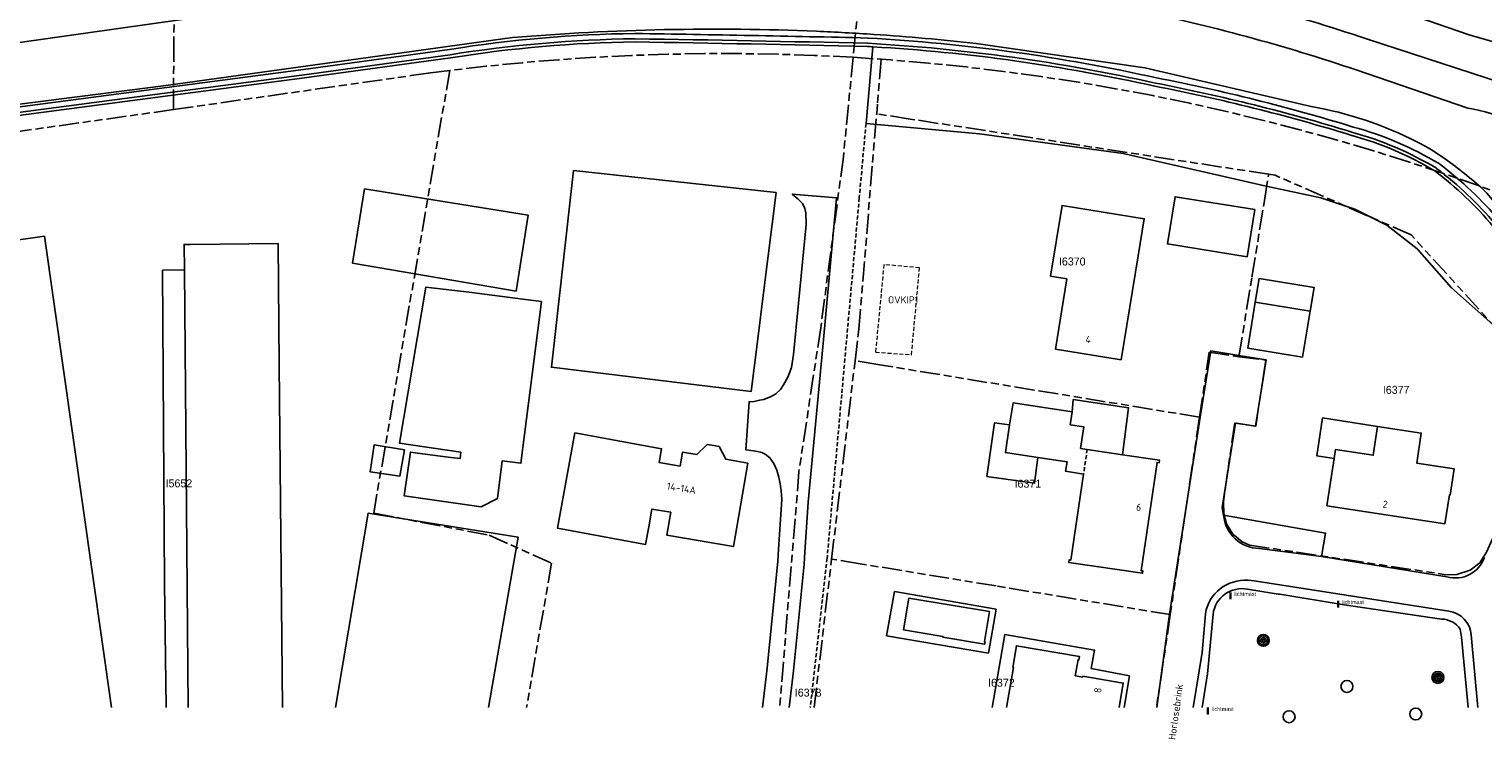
# Model space of a CAD drawing. Extents: x 168491 to 169507, y 481494 to 482503.
# Tile 59 of 108: x 169132 to 169315, y 481496 to 481585. Entities that reach past the tile are written whole.
import ezdxf
from ezdxf.enums import TextEntityAlignment as Align

# ---------------------------------------------------------------- set-up
doc = ezdxf.new("R2010")
doc.units = 0
doc.header["$LTSCALE"] = 0.5
doc.linetypes.add('KAD', pattern=[12, 5, -1, 2, -1, 2, -1])
doc.linetypes.add('STIPPELFIJN', pattern=[1.5, 1, -0.5])
doc.layers.get('0').update_dxf_attribs({"linetype": 'CONTINUOUS'})
for name, color, linetype in [('G01', 3, 'KAD'), ('G_BTD', 3, 'CONTINUOUS'), ('G_GBIP1', 7, 'CONTINUOUS'), ('G_OBW', 7, 'CONTINUOUS'), ('G_OTD', 7, 'CONTINUOUS'), ('G_OWG', 7, 'CONTINUOUS'), ('G_OWT', 7, 'CONTINUOUS'), ('G_PNDMV', 1, 'CONTINUOUS'), ('G_WGD', 2, 'CONTINUOUS'), ('G_WTD', 4, 'CONTINUOUS'), ('NAR', 7, 'CONTINUOUS'), ('ORL', 7, 'CONTINUOUS'), ('OVKIP1', 7, 'CONTINUOUS'), ('PPAL', 7, 'CONTINUOUS'), ('PSTM', 170, 'CONTINUOUS'), ('PVGO', 7, 'CONTINUOUS'), ('Z01', 2, 'CONTINUOUS')]:
    doc.layers.add(name, color=color, linetype=linetype)
doc.layers.add('OBWVM', color=7, linetype='CONTINUOUS', lineweight=70)
doc.styles.add('ISO', font='isocpeur.ttf', dxfattribs={"height": 1})

# ---------------------------------------------------------------- blocks, each defined once
blk = doc.blocks.new('PAAL')
at = {"linetype": 'ByBlock', "lineweight": -2}
h = blk.add_hatch(color=0, dxfattribs=at)
h.dxf.hatch_style = 1
h.paths.add_polyline_path([(0.15, 0.8), (-0.15, 0.8), (-0.15, -0.1), (0, -0.1, -0.414214), (-0.1, 0, -1), (0.1, 0, -0.414214), (0, -0.1), (0.15, -0.1)])
at = {"linetype": 'ByBlock', "lineweight": -2, "true_color": 0x681648}
h = blk.add_hatch(color=219, dxfattribs=at)
h.dxf.hatch_style = 1
h.paths.add_polyline_path([(-0.1, 0, 1), (0.1, 0, 1)])
at = {"color": 0, "linetype": 'ByBlock', "lineweight": -2}
blk.add_attdef('PAAL', (0.5, 0.35), '', height=0.5, dxfattribs=at)
blk = doc.blocks.new('SPEELOBJ')
at = {"color": 0, "linetype": 'Continuous'}
blk.add_circle((0, 0), 0.75, dxfattribs=at)
at = {"color": 0, "flags": 2}
blk.add_attdef('SPEELOBJECT', (1.45, 0), '', height=1, dxfattribs=at)
blk = doc.blocks.new('BOOM')
at = {"color": 0}
for radius in [0.75, 0.55, 0.35, 0.15]:
    blk.add_circle((0, 0), radius, dxfattribs=at)

msp = doc.modelspace()

# ---------------------------------------------------------------- linework, layer by layer
at = {"layer": 'G01'}
for p, q in [((169233.132, 481518.648), (169236.071, 481543.546)), ((169279.365, 481536.463), (169275.69, 481511.673)), ((169230.9315, 481500), (169233.132, 481518.648))]:
    msp.add_line(p, q, dxfattribs=at)
for points in [[(169241.001, 481626.757), (169240.756, 481624.986), (169236.729, 481590.638), (169235.841, 481581.646)], [(169150.428, 481575.087), (169150.474, 481581.764), (169150.653, 481602.828)], [(169235.841, 481581.646), (169230.942, 481581.891), (169226.356, 481582.04), (169221.768, 481582.113), (169217.18, 481582.111), (169212.592, 481582.034), (169208.007, 481581.881), (169203.424, 481581.653), (169198.846, 481581.35), (169194.273, 481580.973), (169189.707, 481580.52), (169185.149, 481579.992)], [(169235.841, 481581.646), (169234.604, 481569.132), (169231.76, 481547.698), (169229.03, 481529.657), (169226.6015, 481500)], [(169235.841, 481581.646), (169239.201, 481581.415), (169239.363, 481581.404)], [(169239.363, 481581.404), (169238.893, 481575.763), (169238.792, 481574.55)], [(169318.647, 481563.97), (169314.405, 481565.535), (169310.138, 481567.031), (169305.632, 481568.524), (169301.102, 481569.94), (169296.548, 481571.281), (169291.973, 481572.546), (169287.377, 481573.733), (169282.762, 481574.843), (169278.129, 481575.876), (169273.48, 481576.831), (169268.815, 481577.709), (169264.136, 481578.507), (169259.444, 481579.228), (169254.741, 481579.869), (169250.028, 481580.432), (169245.306, 481580.916), (169240.577, 481581.321), (169239.363, 481581.404)], [(169150.428, 481575.087), (169180.299, 481579.347), (169182.722, 481579.68), (169185.149, 481579.992)], [(169185.149, 481579.992), (169175.597, 481524.405), (169190.11, 481521.644), (169197.926, 481518.12), (169194.8126, 481500)], [(169150.428, 481575.087), (169118.177, 481570.535), (169116.955, 481570.322), (169115.749, 481570.034), (169114.562, 481569.672), (169113.401, 481569.237), (169112.268, 481568.731), (169111.169, 481568.156), (169110.108, 481567.514), (169110.092, 481567.503)], [(169236.071, 481543.546), (169236.541, 481547.529), (169238.792, 481574.55)], [(169288.046, 481566.957), (169243.013, 481573.899), (169238.792, 481574.55)], [(169284.31, 481544.057), (169287.706, 481543.632), (169286.414, 481535.347), (169283.783, 481535.751), (169282.356, 481525.817), (169282.398, 481524.335), (169282.739, 481523.048), (169283.562, 481521.753), (169284.733, 481520.786), (169285.626, 481520.402), (169310.293, 481516.683), (169311.668, 481516.707), (169313.357, 481517.263), (169314.573, 481518.181), (169315.435, 481519.515), (169316.161, 481521.177), (169319.167, 481529.111), (169322.432, 481536.303), (169318.49, 481545.57), (169305.946, 481559.355), (169288.883, 481566.828), (169288.046, 481566.957)], [(169284.31, 481544.057), (169285.939, 481554.049), (169287.508, 481563.662), (169288.046, 481566.957)], [(169279.365, 481536.463), (169280.588, 481544.611), (169284.31, 481544.057)], [(169279.365, 481536.463), (169258.575, 481539.866), (169238.943, 481543.076), (169236.071, 481543.546)], [(169275.69, 481511.673), (169253.799, 481515.263), (169236.738, 481518.057), (169233.132, 481518.648)], [(169275.69, 481511.673), (169273.9485, 481500)]]:
    msp.add_lwpolyline(points, dxfattribs=at)
at = {"layer": 'G_BTD', "linetype": 'Continuous', "lineweight": 25, "transparency": 33554687}
for points in [[(169238.329, 481582.968), (169237.454, 481573.34)], [(169287.746, 481565.477), (169269.783, 481569.578), (169251.695, 481572.037), (169237.454, 481573.34)], [(169287.746, 481565.477), (169294.591, 481564.014), (169298.867, 481562.592), (169302.899, 481560.579), (169306.71, 481557.597), (169311.033, 481552.721), (169316.594, 481547.768), (169318.718, 481546.593), (169319.648, 481546.342), (169322.548, 481537.058)]]:
    msp.add_lwpolyline(points, dxfattribs=at)
at = {"layer": 'G_GBIP1', "linetype": 'Continuous', "lineweight": 25, "transparency": 33554687}
for points in [[(169292.308, 481543.991), (169285.412, 481545.132), (169286.368, 481550.907)], [(169292.308, 481543.991), (169293.264, 481549.765)], [(169263.35, 481537.145), (169263.497, 481538.687), (169270.439, 481537.639), (169269.699, 481531.752)], [(169255.502, 481535.498), (169253.595, 481535.737), (169252.64, 481529.022), (169258.638, 481528.158), (169259.06, 481531.396)], [(169296.273, 481531.284), (169294.086, 481531.624), (169294.821, 481536.367), (169301.738, 481535.295)], [(169241.022, 481514.573), (169240.038, 481509.006), (169252.832, 481506.839), (169253.788, 481512.368)], [(169241.022, 481514.573), (169253.788, 481512.368)], [(169269.8689, 481500), (169270.541, 481503.97), (169265.762, 481504.882), (169266.157, 481507.214), (169254.9, 481509.17), (169253.3069, 481500)]]:
    msp.add_lwpolyline(points, dxfattribs=at)
at = {"layer": 'G_OBW', "linetype": 'Continuous', "lineweight": 25, "transparency": 33554687}
for points in [[(169170.7999, 481500), (169174.896, 481524.397), (169193.754, 481521.403)], [(169193.754, 481521.403), (169190.0181, 481500)]]:
    msp.add_lwpolyline(points, dxfattribs=at)
at = {"layer": 'G_OTD', "linetype": 'STIPPELFIJN', "lineweight": -3, "transparency": 33554687}
for points in [[(169237.454, 481573.34), (169236.606, 481564.013), (169234.798, 481543.769)], [(169234.798, 481543.769), (169232.564, 481518.764)], [(169232.564, 481518.764), (169230.4551, 481500)]]:
    msp.add_lwpolyline(points, dxfattribs=at)
at = {"layer": 'G_OWG', "linetype": 'Continuous', "lineweight": 25, "transparency": 33554687}
for points in [[(169231.248, 481584.913, 0.0315145), (169193.044, 481584.121)], [(169238.446, 481584.523, 0.00583289), (169231.248, 481584.913)], [(169251.291, 481583.398, 0.01065887), (169238.446, 481584.523)], [(169306.682, 481571.037, 0.07505922), (169293.385, 481575.471)], [(169310.27, 481568.854, 0.03801537), (169306.682, 481571.037)], [(169314.967, 481565.103, 0.02626716), (169310.27, 481568.854)], [(169318.635, 481560.649, 0.02636342), (169314.967, 481565.103)], [(169285.392, 481514.864, 0.43208179), (169281.057, 481511.719)], [(169312.101, 481509.855, 0.23669699), (169309.781, 481511.114)]]:
    msp.add_lwpolyline(points, format="xyb", dxfattribs=at)
for points in [[(169193.044, 481584.121), (169149.176, 481578.052), (169128.13, 481575.389)], [(169293.385, 481575.471), (169272.492, 481580.334), (169251.291, 481583.398)], [(169285.392, 481514.864), (169289.24, 481514.252)], [(169309.781, 481511.114), (169297.519, 481512.916), (169289.445, 481514.25), (169289.24, 481514.252)], [(169281.057, 481511.719), (169280.373, 481504.234)], [(169313.1075, 481500), (169312.257, 481508.823), (169312.101, 481509.855)], [(169279.6889, 481500), (169280.373, 481504.234)]]:
    msp.add_lwpolyline(points, dxfattribs=at)
at = {"layer": 'G_OWT', "linetype": 'Continuous', "lineweight": 25, "transparency": 33554687}
for points in [[(169208.432, 481583.573, 0.03739349), (169185.263, 481581.575)], [(169237.645, 481583.007, 0.00239331), (169208.432, 481583.573)], [(169238.329, 481582.968, 0.00162344), (169237.645, 481583.007)], [(169273.742, 481578.024, 0.04011665), (169238.329, 481582.968)], [(169298.376, 481571.875, 0.02663233), (169273.742, 481578.024)], [(169308.913, 481567.381, 0.06867279), (169298.376, 481571.875)], [(169316.252, 481560.421, 0.05503167), (169308.913, 481567.381)]]:
    msp.add_lwpolyline(points, format="xyb", dxfattribs=at)
msp.add_lwpolyline([(169185.263, 481581.575), (169166.9, 481579.067), (169128.737, 481574.034), (169113.807, 481571.984)], dxfattribs=at)
at = {"layer": 'G_PNDMV', "linetype": 'Continuous', "lineweight": 25, "transparency": 33554687}
for points in [[(169226.16, 481564.684), (169200.716, 481567.444), (169197.923, 481542.728), (169223.036, 481539.698), (169223.778, 481545.635), (169224.669, 481552.76), (169226.16, 481564.684)], [(169193.481, 481552.279), (169194.988, 481561.806), (169174.446, 481565.114), (169172.937, 481555.778), (169193.481, 481552.279)], [(169269.5, 481543.671), (169261.254, 481545.01), (169262.684, 481553.815), (169260.651, 481554.145), (169262.097, 481563.048), (169272.422, 481561.371), (169271.66, 481556.707), (169269.5, 481543.671)], [(169285.337, 481556.59), (169286.295, 481562.522), (169276.283, 481564.139), (169275.325, 481558.207), (169285.337, 481556.59)], [(169127.8024, 481500), (169119.694, 481557.143), (169134.233, 481559.17)], [(169134.233, 481559.17), (169142.629, 481500)], [(169151.806, 481554.97), (169151.778, 481558.148), (169152.585, 481558.155)], [(169152.585, 481558.155), (169163.601, 481558.251)], [(169163.601, 481558.251), (169163.733, 481543.082)], [(169152.2936, 481500), (169151.806, 481554.97)], [(169286.368, 481550.907), (169286.853, 481553.877), (169293.757, 481552.749), (169293.264, 481549.765)], [(169181.101, 481531.939), (169184.943, 481531.458), (169186.442, 481531.262), (169186.538, 481532.052), (169178.847, 481533.178), (169182.165, 481552.796), (169187.585, 481552.145), (169194.322, 481551.285), (169196.677, 481550.984), (169194.084, 481530.68), (169191.742, 481530.979), (169191.136, 481526.235), (169189.097, 481525.199), (169179.429, 481526.575), (169180.21, 481532.066), (169181.101, 481531.939)], [(169293.264, 481549.765), (169286.368, 481550.907)], [(169163.733, 481543.082), (169164.117, 481500)], [(169263.35, 481537.145), (169255.925, 481538.254), (169255.502, 481535.498)], [(169265.251, 481532.417), (169264.407, 481532.543), (169264.812, 481535.249), (169263.105, 481535.504), (169263.35, 481537.145)], [(169255.502, 481535.498), (169254.966, 481532.008), (169259.06, 481531.396)], [(169301.738, 481535.295), (169307.215, 481534.462), (169306.644, 481530.705), (169311.35, 481529.989), (169310.846, 481526.677), (169310.747, 481526.692), (169310.198, 481523.084), (169295.368, 481525.34), (169296.273, 481531.284)], [(169296.273, 481531.284), (169296.442, 481532.397), (169301.187, 481531.675), (169301.738, 481535.295)], [(169218.069, 481532.936), (169217.487, 481533.018), (169216.205, 481531.772), (169214.402, 481532.066), (169214.083, 481530.308), (169211.457, 481530.784), (169211.768, 481532.5), (169200.869, 481534.478), (169198.697, 481522.506), (169209.763, 481520.482), (169210.16, 481522.67), (169210.548, 481524.925), (169212.924, 481524.516), (169212.429, 481521.641), (169220.798, 481520.2), (169222.604, 481530.689), (169219.822, 481531.168), (169218.996, 481532.776), (169218.069, 481532.936)], [(169179.478, 481532.378), (169175.653, 481532.985), (169175.17, 481529.582), (169178.86, 481529.038), (169179.478, 481532.378)], [(169264.791, 481529.322), (169263.181, 481518.495), (169262.969, 481518.526), (169262.92, 481518.214), (169272.201, 481516.855), (169272.244, 481517.151), (169272.009, 481517.186), (169274.024, 481530.78), (169274.267, 481530.734), (169274.316, 481531.062), (169269.699, 481531.752)], [(169269.699, 481531.752), (169265.251, 481532.417)], [(169259.06, 481531.396), (169262.73, 481530.848), (169262.533, 481529.665), (169264.791, 481529.322)], [(169252.967, 481512.041), (169252.327, 481508.291), (169252.41, 481508.27), (169252.343, 481507.963), (169247.101, 481508.849), (169247.114, 481508.928), (169242.162, 481509.771), (169242.846, 481513.728), (169252.967, 481512.041)], [(169255.12, 481500), (169255.967, 481505.028), (169255.89, 481505.043), (169256.359, 481507.75), (169264.262, 481506.425), (169264.194, 481505.976), (169264.095, 481505.991), (169263.751, 481503.983), (169264.686, 481503.825), (169264.703, 481503.924), (169269.782, 481503.064), (169269.2711, 481500)]]:
    msp.add_lwpolyline(points, dxfattribs=at)
at = {"layer": 'G_PNDMV', "linetype": 'STIPPELFIJN', "lineweight": -3, "transparency": 33554687}
msp.add_lwpolyline([(169265.251, 481532.417), (169264.791, 481529.322)], dxfattribs=at)
at = {"layer": 'G_WGD', "linetype": 'Continuous', "lineweight": 25, "transparency": 33554687}
for points in [[(169180.277, 481590.516), (169131.108, 481583.511)], [(169328.198, 481579.539), (169323.109, 481581.616), (169313.236, 481584.459), (169301.806, 481588.396)], [(169300.344, 481583.958), (169321.146, 481577.183), (169321.115, 481576.971), (169326.231, 481575.083)], [(169313.085, 481575.266), (169299.031, 481580.067)], [(169227.7816, 481500), (169228.326, 481504.6), (169229.677, 481518.019), (169229.764, 481519.51), (169230.169, 481525.775), (169232.027, 481545.277), (169233.739, 481564.02), (169228.178, 481564.477), (169228.87, 481563.886), (169229.463, 481563.298), (169229.758, 481562.665), (169229.886, 481562.101), (169229.953, 481560.633), (169228.337, 481544.315), (169228.088, 481542.687), (169227.638, 481541.474), (169227.089, 481540.511), (169226.7, 481539.923), (169226.123, 481539.399), (169225.53, 481539.06), (169224.607, 481538.694), (169224.081, 481538.576), (169223.385, 481538.444), (169222.752, 481538.387), (169222.347, 481532.361), (169223.317, 481532.23), (169223.809, 481532.156), (169224.379, 481532.013), (169224.785, 481531.831), (169225.371, 481531.357), (169225.883, 481530.661)], [(169279.433, 481536.447), (169280.785, 481544.8), (169284.296, 481544.224)], [(169282.201, 481525.124), (169283.875, 481535.728), (169286.4, 481535.32), (169287.749, 481543.658), (169284.296, 481544.224)], [(169279.433, 481536.447), (169275.601, 481511.704)], [(169225.883, 481530.661), (169226.251, 481529.824), (169226.498, 481528.914), (169226.669, 481528.095), (169226.779, 481527.196), (169226.875, 481526.128), (169226.47, 481519.863), (169226.383, 481518.372), (169225.032, 481504.953), (169224.4458, 481500)], [(169282.201, 481525.124), (169282.384, 481524.154)], [(169282.384, 481524.154), (169295.206, 481521.904), (169294.688, 481518.958)], [(169294.688, 481518.958), (169310.45, 481516.405)], [(169285.462, 481515.973), (169286.227, 481515.898)], [(169310.681, 481512.105), (169286.227, 481515.898)], [(169273.9764, 481500), (169275.601, 481511.704)], [(169280.089, 481511.781), (169279.706, 481506.921)], [(169313.489, 481509.12), (169314.3231, 481500)], [(169278.5692, 481500), (169279.706, 481506.921)]]:
    msp.add_lwpolyline(points, dxfattribs=at)
for points in [[(169272.091, 481591.619, -0.03025477), (169300.344, 481583.958)], [(169299.031, 481580.067, 0.03032313), (169271.258, 481587.599)], [(169323.546, 481570.161, 0.14788484), (169313.085, 481575.266)], [(169315.148, 481518.822, -0.38974011), (169310.45, 481516.405)], [(169280.089, 481511.781, -0.38664588), (169285.462, 481515.973)], [(169313.489, 481509.12, 0.35755893), (169310.681, 481512.105)]]:
    msp.add_lwpolyline(points, format="xyb", dxfattribs=at)
at = {"layer": 'G_WGD', "lineweight": -3, "transparency": 33554687}
msp.add_lwpolyline([(169282.384, 481524.154, 0.38423687), (169286.878, 481519.966)], format="xyb", dxfattribs=at)
msp.add_lwpolyline([(169286.878, 481519.966), (169294.688, 481518.958)], dxfattribs=at)
at = {"layer": 'G_WTD', "linetype": 'Continuous', "lineweight": 25, "transparency": 33554687}
for points in [[(169185.106, 481582.627, -0.03733497), (169208.42, 481584.637)], [(169208.448, 481584.637, -0.00232879), (169237.67, 481584.071)], [(169208.428, 481583.97, 0.03735661), (169185.205, 481581.967)], [(169237.654, 481583.404, 0.00232927), (169208.438, 481583.97)], [(169273.823, 481578.412, 0.04088299), (169237.667, 481583.403)], [(169237.704, 481584.069, -0.04087133), (169273.959, 481579.065)], [(169298.487, 481572.255, 0.02665697), (169273.823, 481578.412)], [(169273.959, 481579.065, -0.02663282), (169298.672, 481572.896)], [(169309.116, 481567.721, 0.06873452), (169298.487, 481572.255)], [(169298.672, 481572.896, -0.0686379), (169309.46, 481568.293)], [(169309.555, 481568.229, -0.05496405), (169317.064, 481561.108)], [(169316.554, 481560.677, 0.0550639), (169309.152, 481567.697)]]:
    msp.add_lwpolyline(points, format="xyb", dxfattribs=at)
for points in [[(169208.42, 481584.637), (169208.434, 481584.637), (169208.448, 481584.637)], [(169208.438, 481583.97), (169208.433, 481583.97), (169208.428, 481583.97)], [(169237.667, 481583.403), (169237.66, 481583.404), (169237.654, 481583.404)], [(169237.67, 481584.071), (169237.687, 481584.07), (169237.704, 481584.069)], [(169113.576, 481573.022), (169113.619, 481573.031), (169128.595, 481575.088), (169166.759, 481580.121), (169185.106, 481582.627)], [(169185.205, 481581.967), (169166.847, 481579.46), (169128.684, 481574.427), (169113.737, 481572.374), (169113.721, 481572.371)], [(169309.46, 481568.293), (169309.509, 481568.264), (169309.555, 481568.229)], [(169309.152, 481567.697), (169309.135, 481567.71), (169309.116, 481567.721)], [(169149.038, 481554.9), (169151.806, 481554.97)], [(169149.326, 481515.634), (169149.038, 481554.9)], [(169149.5045, 481500), (169149.326, 481515.634)]]:
    msp.add_lwpolyline(points, dxfattribs=at)
at = {"layer": 'OBWVM', "linetype": 'STIPPELFIJN', "lineweight": 13, "transparency": 33554687}
msp.add_lwpolyline([(169239.7, 481555.62), (169238.649, 481544.619), (169243.171, 481544.299), (169244.176, 481555.209), (169239.7, 481555.62)], dxfattribs=at)

# ---------------------------------------------------------------- block references
at = {"layer": 'PPAL', "linetype": 'Continuous', "lineweight": 13, "transparency": 33554687}
for p in [(169283.238, 481513.666), (169296.784, 481512.632), (169280.419, 481499.22)]:
    msp.add_blockref('PAAL', p, dxfattribs=at).add_auto_attribs({'PAAL': 'lichtmast'})
at = {"layer": 'PSTM', "linetype": 'Continuous', "lineweight": 0, "transparency": 33554687}
for p in [(169297.88, 481502.648), (169290.613, 481498.841), (169306.53, 481499.187)]:
    msp.add_blockref('SPEELOBJ', p, dxfattribs=at)
at = {"layer": 'PVGO', "linetype": 'Continuous', "lineweight": 0, "transparency": 33554687}
for p in [(169287.377, 481508.436), (169309.308, 481503.774)]:
    msp.add_blockref('BOOM', p, dxfattribs=at)

# ---------------------------------------------------------------- texts
at = {"layer": 'NAR', "linetype": 'Continuous', "lineweight": 25, "transparency": 33554687, "style": 'ISO'}
for s, rotation, p in [('4', 350.6, (169265.378, 481546.21)), ('14-14A', 350.7, (169214.259, 481527.539)), ('6', 350.2, (169271.732, 481525.158)), ('2', 351.3, (169302.694, 481525.516)), ('8', 82.5, (169266.582, 481502.166))]:
    msp.add_text(s, height=0.9, rotation=rotation, dxfattribs=at).set_placement(p, align=Align.MIDDLE_CENTER)
at = {"layer": 'ORL', "linetype": 'Continuous', "lineweight": 25, "transparency": 33554687, "style": 'ISO'}
msp.add_text('Horlosebrink', height=0.9, rotation=82, dxfattribs=at).set_placement((169276.365, 481499.444), align=Align.MIDDLE_CENTER)
at = {"layer": 'OVKIP1', "linetype": 'Continuous', "lineweight": 70, "transparency": 33554687, "style": 'ISO'}
msp.add_text('OVKIP1', height=0.9, dxfattribs=at).set_placement((169242.121, 481551.192), align=Align.MIDDLE_CENTER)
at = {"layer": 'Z01', "ltscale": 0.5}
for s, p in [('I6370', (169261.6912, 481555.5065)), ('I6377', (169302.394, 481539.3923)), ('I5652', (169149.4465, 481527.6525)), ('I6371', (169256.1212, 481527.6095)), ('I6378', (169228.508, 481501.374)), ('I6372', (169252.7891, 481502.613))]:
    msp.add_text(s, height=1, dxfattribs=at).set_placement(p)

doc.saveas('drawing.dxf')
